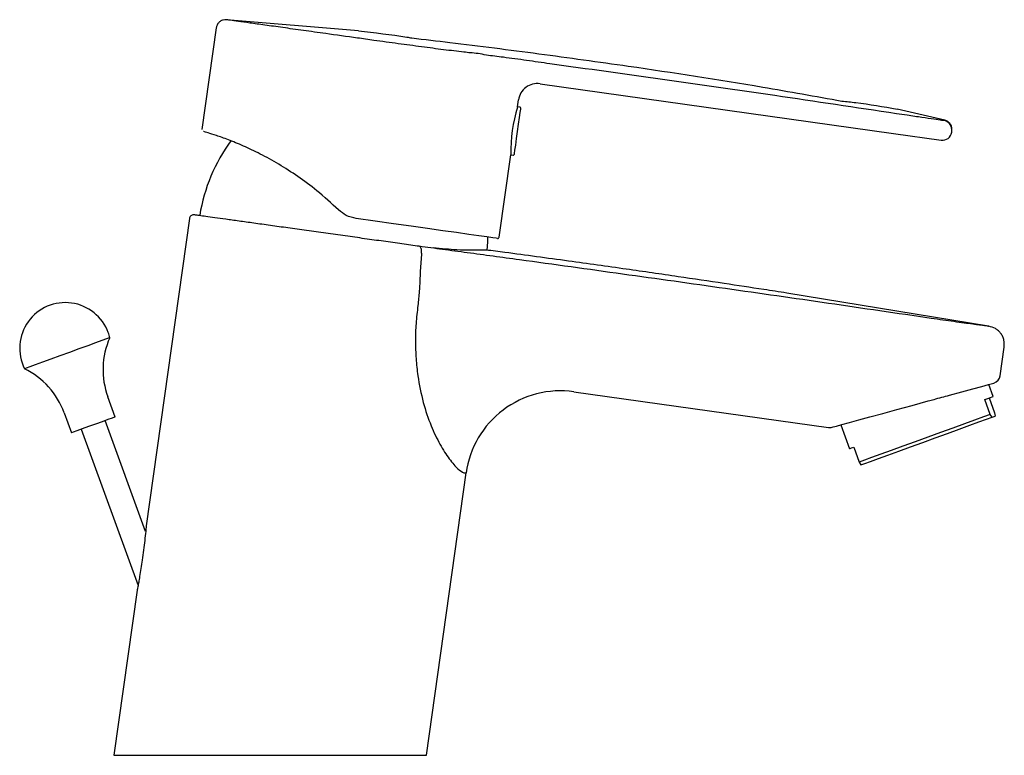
# Model space of a CAD drawing. Header units: millimetres. Extents: x 3984.159 to 3984.313, y 1748.268 to 1748.383.
import ezdxf

# ---------------------------------------------------------------- set-up
doc = ezdxf.new("R2010")
doc.units = ezdxf.units.MM
doc.layers.add('SANINDUSA', color=3, linetype='Continuous')

msp = doc.modelspace()

# ---------------------------------------------------------------- linework, layer by layer
at = {"layer": 'SANINDUSA'}
for p, q in [((3984.211900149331, 1748.381417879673), (3984.19114184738, 1748.383162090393)), ((3984.189559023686, 1748.381874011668), (3984.18731162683, 1748.365882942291)), ((3984.228507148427, 1748.378059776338), (3984.22846079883, 1748.378064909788)), ((3984.240432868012, 1748.373098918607), (3984.295997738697, 1748.365289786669)), ((3984.236894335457, 1748.369476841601), (3984.23704454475, 1748.370545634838)), ((3984.23729044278, 1748.369421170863), (3984.236894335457, 1748.369476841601)), ((3984.29645268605, 1748.368387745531), (3984.296433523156, 1748.36839067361)), ((3984.304050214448, 1748.367363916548), (3984.29653392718, 1748.369104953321)), ((3984.295997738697, 1748.365289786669), (3984.303474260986, 1748.364239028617)), ((3984.305111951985, 1748.365473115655), (3984.305133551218, 1748.365626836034)), ((3984.234017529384, 1748.349007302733), (3984.235836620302, 1748.361950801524)), ((3984.235836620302, 1748.361950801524), (3984.236232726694, 1748.361895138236)), ((3984.185348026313, 1748.351911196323), (3984.178561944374, 1748.303625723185)), ((3984.310909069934, 1748.335019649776), (3984.279188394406, 1748.340200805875)), ((3984.310909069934, 1748.335019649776), (3984.310969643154, 1748.33498878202)), ((3984.312751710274, 1748.327221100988), (3984.313382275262, 1748.331707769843)), ((3984.313382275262, 1748.331707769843), (3984.313355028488, 1748.332296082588)), ((3984.313382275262, 1748.331707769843), (3984.313355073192, 1748.332295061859)), ((3984.311634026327, 1748.323957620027), (3984.310945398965, 1748.325849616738)), ((3984.173667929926, 1748.320726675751), (3984.17252170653, 1748.323875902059)), ((3984.245748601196, 1748.324698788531), (3984.285753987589, 1748.319076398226)), ((3984.311184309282, 1748.321133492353), (3984.310329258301, 1748.323482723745)), ((3984.311001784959, 1748.32372750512), (3984.31185683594, 1748.321378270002)), ((3984.165661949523, 1748.321379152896), (3984.166808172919, 1748.318229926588)), ((3984.178469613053, 1748.302709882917), (3984.172117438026, 1748.320162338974)), ((3984.311456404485, 1748.320700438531), (3984.311184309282, 1748.321133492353)), ((3984.311456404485, 1748.320700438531), (3984.311926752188, 1748.320871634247)), ((3984.31185683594, 1748.321378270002), (3984.311926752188, 1748.320871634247)), ((3984.168358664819, 1748.31879425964), (3984.177283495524, 1748.294273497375)), ((3984.28771791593, 1748.319495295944), (3984.289081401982, 1748.315749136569)), ((3984.289713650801, 1748.315979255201), (3984.290568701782, 1748.313630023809)), ((3984.290568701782, 1748.313630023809), (3984.290840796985, 1748.313196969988)), ((3984.222571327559, 1748.267563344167), (3984.228806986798, 1748.311932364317)), ((3984.228475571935, 1748.311978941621), (3984.228806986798, 1748.311932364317)), ((3984.177139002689, 1748.293500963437), (3984.173493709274, 1748.267563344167)), ((3984.173493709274, 1748.267563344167), (3984.222571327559, 1748.267563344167))]:
    msp.add_line(p, q, dxfattribs=at)
at = {"layer": 'SANINDUSA', "flags": 128}
for points in [[(3984.237375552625, 1748.369308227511), (3984.237375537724, 1748.369308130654), (3984.237349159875, 1748.369120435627), (3984.237274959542, 1748.368592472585), (3984.237160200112, 1748.367775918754), (3984.237016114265, 1748.366750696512), (3984.236856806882, 1748.36561716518), (3984.236697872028, 1748.364486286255)], [(3984.236697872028, 1748.364486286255), (3984.236554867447, 1748.363468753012), (3984.236441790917, 1748.362664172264), (3984.236369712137, 1748.362151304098), (3984.236345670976, 1748.361980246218)], [(3984.233735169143, 1748.348794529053), (3984.233548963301, 1748.348820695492), (3984.232993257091, 1748.348898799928), (3984.232076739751, 1748.349027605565), (3984.230813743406, 1748.349205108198), (3984.229224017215, 1748.349428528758), (3984.227332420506, 1748.349694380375), (3984.225168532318, 1748.349998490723), (3984.222766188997, 1748.350336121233), (3984.220162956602, 1748.350701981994), (3984.217399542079, 1748.351090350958), (3984.214519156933, 1748.351495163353), (3984.21156684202, 1748.351910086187)], [(3984.232143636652, 1748.346891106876), (3984.232231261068, 1748.348258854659), (3984.232249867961, 1748.349003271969)], [(3984.17282912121, 1748.333191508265), (3984.172732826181, 1748.333156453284), (3984.172315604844, 1748.333004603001), (3984.171588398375, 1748.332739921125), (3984.170587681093, 1748.332375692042), (3984.169363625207, 1748.331930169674), (3984.16797761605, 1748.331425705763), (3984.166499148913, 1748.330887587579), (3984.165002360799, 1748.330342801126), (3984.163562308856, 1748.329818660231), (3984.162251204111, 1748.329341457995), (3984.161134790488, 1748.32893511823)], [(3984.161134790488, 1748.32893511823), (3984.160269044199, 1748.328620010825), (3984.159697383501, 1748.328411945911), (3984.159448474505, 1748.328321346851), (3984.159438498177, 1748.328317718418)], [(3984.304761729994, 1748.324157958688), (3984.306711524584, 1748.324691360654), (3984.308422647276, 1748.325159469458), (3984.309828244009, 1748.325544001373), (3984.310873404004, 1748.325829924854), (3984.311517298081, 1748.32600607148), (3984.311734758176, 1748.326065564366)], [(3984.28631824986, 1748.319112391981), (3984.286491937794, 1748.319159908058), (3984.287010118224, 1748.31930166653), (3984.287864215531, 1748.319535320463), (3984.289040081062, 1748.319857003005), (3984.290518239, 1748.320261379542), (3984.292274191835, 1748.320741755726), (3984.294278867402, 1748.321290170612), (3984.296499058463, 1748.321897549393), (3984.298897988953, 1748.322553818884), (3984.301435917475, 1748.323248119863)], [(3984.310329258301, 1748.323482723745), (3984.310816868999, 1748.3236602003), (3984.311194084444, 1748.323797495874), (3984.311456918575, 1748.323893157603), (3984.311602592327, 1748.32394617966), (3984.311634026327, 1748.323957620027)], [(3984.173667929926, 1748.320726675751), (3984.17358919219, 1748.320698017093), (3984.173199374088, 1748.320556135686), (3984.172519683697, 1748.320308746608), (3984.171616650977, 1748.31998006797), (3984.170578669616, 1748.319602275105), (3984.169507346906, 1748.319212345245), (3984.168507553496, 1748.318848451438), (3984.167677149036, 1748.31854620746)], [(3984.311184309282, 1748.321133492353), (3984.310091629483, 1748.320735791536), (3984.30871708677, 1748.320235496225), (3984.307104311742, 1748.319648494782), (3984.305304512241, 1748.31899342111), (3984.303374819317, 1748.318291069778), (3984.301376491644, 1748.317563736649), (3984.299372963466, 1748.316834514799), (3984.29742784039, 1748.316126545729), (3984.295602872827, 1748.315462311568), (3984.293955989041, 1748.314862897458), (3984.292539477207, 1748.314347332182), (3984.29139830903, 1748.313931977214), (3984.290568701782, 1748.313630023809)], [(3984.290840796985, 1748.313196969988), (3984.291444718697, 1748.313416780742), (3984.292377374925, 1748.31375624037), (3984.293607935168, 1748.314204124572), (3984.295095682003, 1748.314745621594), (3984.296791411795, 1748.315362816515), (3984.298639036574, 1748.316035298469), (3984.300577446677, 1748.316740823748), (3984.302542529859, 1748.317456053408), (3984.304469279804, 1748.318157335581), (3984.306293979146, 1748.31882146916), (3984.307956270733, 1748.319426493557), (3984.309401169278, 1748.319952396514), (3984.310580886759, 1748.320381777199), (3984.311456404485, 1748.320700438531)], [(3984.167677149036, 1748.31854620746), (3984.16709742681, 1748.318335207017), (3984.166825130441, 1748.318236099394), (3984.166808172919, 1748.318229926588)], [(3984.289081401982, 1748.315749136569), (3984.289085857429, 1748.31575075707), (3984.289177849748, 1748.315784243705), (3984.289387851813, 1748.315860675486), (3984.289713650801, 1748.315979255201)]]:
    msp.add_lwpolyline(points, dxfattribs=at)
at = {"layer": 'SANINDUSA'}
for centre, radius, start, end in [((3984.240015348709, 1748.370128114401), 0.003000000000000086, 81.99999998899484, 172.0000000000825), ((3984.260271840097, 1748.362353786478), 0.0244385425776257, 163.1692115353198, 180.9448347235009), ((3984.237276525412, 1748.369322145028), 9.999999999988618e-05, 352.0000000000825, 81.99999998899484), ((3984.303648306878, 1748.365835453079), 0.001499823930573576, 352.004556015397, 77.56145243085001), ((3984.303676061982, 1748.365674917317), 0.00145000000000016, 261.9999999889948, 352.0000000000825), ((3984.213749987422, 1748.34809631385), 0.02712977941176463, 143.8046343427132, 170.7740827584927), ((3984.236246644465, 1748.361994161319), 0.0001000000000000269, 261.9999999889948, 352.0000000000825), ((3984.23376996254, 1748.349042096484), 0.0002500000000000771, 261.9999999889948, 352.0000000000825), ((3984.165850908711, 1748.33153187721), 0.007172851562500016, 20.00000000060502, 206.6218830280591), ((3984.184267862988, 1748.328151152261), 0.01250000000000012, 156.2198519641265, 200.000000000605), ((3984.165850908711, 1748.33153187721), 0.007172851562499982, 13.37811697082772, 20.00000000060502), ((3984.153915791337, 1748.317103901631), 0.01249999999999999, 20.00000000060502, 63.78014802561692), ((3984.311365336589, 1748.327415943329), 0.001400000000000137, 285.2999999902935, 352.0000000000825), ((3984.243661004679, 1748.3098447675), 0.01500000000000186, 81.99999998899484, 172.0000000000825), ((3984.285948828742, 1748.320462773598), 0.00140000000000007, 261.9999999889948, 285.2999999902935)]:
    msp.add_arc(centre, radius, start, end, dxfattribs=at)
for points, knots in [([(3984.19114184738, 1748.383162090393), (3984.190972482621, 1748.383156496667), (3984.190633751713, 1748.383145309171), (3984.190168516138, 1748.382916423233), (3984.189804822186, 1748.38255865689), (3984.189616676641, 1748.382183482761), (3984.189572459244, 1748.381946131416), (3984.189559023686, 1748.381874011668)], [0, 0, 0, 0, 0.225403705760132, 0.4508092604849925, 0.6762131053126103, 0.9016166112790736, 1, 1, 1, 1]), ([(3984.211739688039, 1748.380276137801), (3984.210061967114, 1748.380510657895), (3984.207119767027, 1748.380921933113), (3984.203206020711, 1748.381469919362), (3984.199966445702, 1748.381923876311), (3984.197131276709, 1748.382320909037), (3984.194756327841, 1748.382653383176), (3984.192947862, 1748.38290730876), (3984.191481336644, 1748.383113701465), (3984.191267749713, 1748.383144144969), (3984.19114184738, 1748.383162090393)], [0, 0, 0, 0, 0.1514341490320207, 0.2655683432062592, 0.3797017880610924, 0.4938216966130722, 0.6079416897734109, 0.7220495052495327, 0.8361575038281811, 1, 1, 1, 1]), ([(3984.211900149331, 1748.381417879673), (3984.21444452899, 1748.381125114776), (3984.217245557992, 1748.380802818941), (3984.220025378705, 1748.3803378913), (3984.220280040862, 1748.380294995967)], [0, 0, 0, 0, 0.8818998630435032, 0.9708563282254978, 0.9708563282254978, 0.9708563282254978, 0.9708563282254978]), ([(3984.22846079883, 1748.378064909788), (3984.227424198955, 1748.378185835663), (3984.225351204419, 1748.378427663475), (3984.221846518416, 1748.3788906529), (3984.218149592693, 1748.379391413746), (3984.214738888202, 1748.379851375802), (3984.212601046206, 1748.38016715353), (3984.211739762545, 1748.380276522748), (3984.211739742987, 1748.380276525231)], [0, 0, 0, 0, 0.2138016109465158, 0.4275608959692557, 0.6412878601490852, 0.8550024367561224, 0.9999967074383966, 1, 1, 1, 1]), ([(3984.220280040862, 1748.380294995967), (3984.222274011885, 1748.380064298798), (3984.228936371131, 1748.37928182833), (3984.240280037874, 1748.377835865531), (3984.256677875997, 1748.37556756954), (3984.272558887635, 1748.373122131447), (3984.283719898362, 1748.371126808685), (3984.287864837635, 1748.370370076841)], [0.0988593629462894, 0.0988593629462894, 0.0988593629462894, 0.0988593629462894, 0.1692495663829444, 0.3341021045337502, 0.499896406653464, 0.7497466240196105, 0.897502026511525, 0.897502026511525, 0.897502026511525, 0.897502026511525]), ([(3984.229471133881, 1748.377941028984), (3984.229471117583, 1748.377941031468), (3984.229141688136, 1748.377991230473), (3984.228824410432, 1748.378025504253), (3984.228507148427, 1748.378059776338)], [0, 0, 0, 0, 4.947388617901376e-05, 1, 1, 1, 1]), ([(3984.241986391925, 1748.376239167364), (3984.24076264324, 1748.376409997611), (3984.238278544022, 1748.376756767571), (3984.234918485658, 1748.377235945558), (3984.231954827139, 1748.377567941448), (3984.230279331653, 1748.377941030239), (3984.229471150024, 1748.377941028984), (3984.229471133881, 1748.377941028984)], [0, 0, 0, 0, 0.2750333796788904, 0.5582929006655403, 0.7769939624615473, 0.9999955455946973, 1, 1, 1, 1]), ([(3984.296433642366, 1748.368391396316), (3984.290064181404, 1748.36934352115), (3984.277812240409, 1748.371174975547), (3984.259658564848, 1748.373762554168), (3984.247877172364, 1748.375413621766), (3984.241986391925, 1748.376239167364)], [0, 0, 0, 0, 0.3512327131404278, 0.6756117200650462, 1, 1, 1, 1]), ([(3984.287864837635, 1748.370370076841), (3984.288592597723, 1748.370300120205), (3984.291499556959, 1748.370009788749), (3984.294376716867, 1748.369492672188), (3984.29653392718, 1748.369104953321)], [0.0553163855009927, 0.0553163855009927, 0.0553163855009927, 0.0553163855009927, 0.2917038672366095, 1, 1, 1, 1]), ([(3984.303971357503, 1748.367300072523), (3984.303877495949, 1748.367303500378), (3984.303689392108, 1748.367310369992), (3984.302404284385, 1748.367500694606), (3984.300510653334, 1748.367780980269), (3984.298405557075, 1748.368095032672), (3984.297008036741, 1748.368304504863), (3984.29645268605, 1748.368387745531)], [0, 0, 0, 0, 0.2132926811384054, 0.4274505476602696, 0.6423779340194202, 0.8578871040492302, 0.9999999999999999, 0.9999999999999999, 0.9999999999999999, 0.9999999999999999]), ([(3984.305144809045, 1748.365706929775), (3984.305151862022, 1748.365876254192), (3984.305165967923, 1748.366214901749), (3984.304972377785, 1748.366695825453), (3984.304642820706, 1748.367085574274), (3984.304304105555, 1748.367287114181), (3984.304096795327, 1748.367349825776), (3984.304050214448, 1748.367363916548)], [0, 0, 0, 0, 0.2331140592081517, 0.4662263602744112, 0.6993373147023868, 0.932443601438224, 1, 1, 1, 1]), ([(3984.208792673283, 1748.353261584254), (3984.207659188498, 1748.354299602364), (3984.205583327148, 1748.35620062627), (3984.202374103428, 1748.358565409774), (3984.199360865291, 1748.360504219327), (3984.19644663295, 1748.362097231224), (3984.193738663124, 1748.363374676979), (3984.191398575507, 1748.364323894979), (3984.1895054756, 1748.364995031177), (3984.188218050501, 1748.365407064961), (3984.187535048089, 1748.365606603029), (3984.187558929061, 1748.365600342), (3984.187567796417, 1748.365598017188)], [0, 0, 0, 0, 0.1201135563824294, 0.2199756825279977, 0.3197886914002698, 0.421070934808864, 0.5223466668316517, 0.6260663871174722, 0.7298024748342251, 0.8340958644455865, 0.9383973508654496, 1, 1, 1, 1]), ([(3984.21156684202, 1748.351910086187), (3984.211021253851, 1748.352035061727), (3984.209990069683, 1748.352271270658), (3984.209176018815, 1748.352944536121), (3984.208792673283, 1748.353261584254)], [0, 0, 0, 0, 0.5290889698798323, 1, 1, 1, 1]), ([(3984.186113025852, 1748.35249080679), (3984.186033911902, 1748.352491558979), (3984.185875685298, 1748.352493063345), (3984.185654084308, 1748.352395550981), (3984.185477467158, 1748.352235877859), (3984.185376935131, 1748.35205580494), (3984.185353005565, 1748.351935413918), (3984.18534439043, 1748.351892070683)], [0, 0, 0, 0, 0.2191924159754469, 0.4383812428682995, 0.6575591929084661, 0.8767142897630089, 1, 1, 1, 1]), ([(3984.221463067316, 1748.347547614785), (3984.220565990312, 1748.34767318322), (3984.218772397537, 1748.34792424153), (3984.215875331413, 1748.348330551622), (3984.212883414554, 1748.348749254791), (3984.209830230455, 1748.349176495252), (3984.206766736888, 1748.349604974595), (3984.20374267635, 1748.350027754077), (3984.200816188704, 1748.350436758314), (3984.198030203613, 1748.350826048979), (3984.195441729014, 1748.35118773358), (3984.193092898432, 1748.351515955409), (3984.191024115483, 1748.351805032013), (3984.189278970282, 1748.352048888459), (3984.18788229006, 1748.35224399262), (3984.186873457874, 1748.35238484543), (3984.186232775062, 1748.352474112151), (3984.186152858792, 1748.352485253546), (3984.186113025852, 1748.35249080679)], [0, 0, 0, 0, 0.06247710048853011, 0.1249151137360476, 0.1868350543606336, 0.2491798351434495, 0.3114382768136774, 0.3735521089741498, 0.4362129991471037, 0.498430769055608, 0.5610241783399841, 0.6236688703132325, 0.6860820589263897, 0.7490639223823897, 0.8116336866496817, 0.8744159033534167, 0.9374046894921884, 1, 1, 1, 1]), ([(3984.221818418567, 1748.346489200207), (3984.22174468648, 1748.345577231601), (3984.221582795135, 1748.343574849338), (3984.221517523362, 1748.340820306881), (3984.221327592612, 1748.338985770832), (3984.221250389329, 1748.338240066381)], [0, 0, 0, 0, 0.3317250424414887, 0.7283587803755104, 1, 1, 1, 1]), ([(3984.237219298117, 1748.345423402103), (3984.235828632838, 1748.34561286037), (3984.233050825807, 1748.345991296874), (3984.228985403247, 1748.346530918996), (3984.225082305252, 1748.347054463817), (3984.222668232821, 1748.347383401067), (3984.221463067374, 1748.347547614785)], [0, 0, 0, 0, 0.2509672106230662, 0.5012985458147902, 0.7510357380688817, 1, 1, 1, 1]), ([(3984.221813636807, 1748.346489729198), (3984.221823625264, 1748.346611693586), (3984.22184437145, 1748.346865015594), (3984.221777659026, 1748.347207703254), (3984.221646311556, 1748.347462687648), (3984.221522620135, 1748.347520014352), (3984.22146306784, 1748.347547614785)], [0, 0, 0, 0, 0.240729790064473, 0.499999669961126, 0.7592705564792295, 1, 1, 1, 1]), ([(3984.23197145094, 1748.3469581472), (3984.231945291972, 1748.346957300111), (3984.231840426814, 1748.346953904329), (3984.23103716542, 1748.346932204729), (3984.229547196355, 1748.346922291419), (3984.227197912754, 1748.34696058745), (3984.224934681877, 1748.347182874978), (3984.22361872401, 1748.347312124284)], [0, 0, 0, 0, 0.06910998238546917, 0.2770456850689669, 0.4861638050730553, 0.7012294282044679, 1, 1, 1, 1]), ([(3984.279188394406, 1748.340200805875), (3984.277998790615, 1748.340385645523), (3984.274724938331, 1748.340894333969), (3984.269038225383, 1748.341755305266), (3984.261829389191, 1748.342825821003), (3984.2536834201, 1748.344004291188), (3984.244599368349, 1748.345275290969), (3984.237258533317, 1748.346276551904), (3984.232943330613, 1748.34683707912), (3984.231972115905, 1748.346963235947)], [0, 0, 0, 0, 0.07605196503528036, 0.2092990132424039, 0.3621297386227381, 0.5345856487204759, 0.726696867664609, 0.9384881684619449, 1, 1, 1, 1]), ([(3984.301910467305, 1748.336218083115), (3984.296524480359, 1748.337007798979), (3984.285747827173, 1748.338587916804), (3984.269582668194, 1748.340914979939), (3984.25340472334, 1748.343182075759), (3984.242613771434, 1748.344676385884), (3984.237219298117, 1748.345423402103)], [0, 0, 0, 0, 0.2498785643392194, 0.499974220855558, 0.7500335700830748, 1, 1, 1, 1]), ([(3984.221250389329, 1748.338240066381), (3984.221136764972, 1748.337298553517), (3984.220911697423, 1748.335433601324), (3984.220825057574, 1748.332640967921), (3984.220924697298, 1748.329896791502), (3984.221274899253, 1748.32664667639), (3984.222000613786, 1748.323029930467), (3984.223238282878, 1748.319360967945), (3984.224462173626, 1748.316828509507), (3984.225448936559, 1748.315189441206), (3984.226441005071, 1748.313748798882), (3984.227627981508, 1748.312359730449), (3984.228192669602, 1748.312106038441), (3984.228475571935, 1748.311978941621)], [0, 0, 0, 0, 0.07938906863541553, 0.1572541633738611, 0.2341744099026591, 0.3107496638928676, 0.4350118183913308, 0.5521041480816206, 0.6610223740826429, 0.7149052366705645, 0.7691178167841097, 0.8843306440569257, 1, 1, 1, 1]), ([(3984.310969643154, 1748.33498878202), (3984.310842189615, 1748.334999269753), (3984.310650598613, 1748.335015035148), (3984.309550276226, 1748.335156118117), (3984.308455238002, 1748.335301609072), (3984.307085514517, 1748.335488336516), (3984.305499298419, 1748.335707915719), (3984.30374834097, 1748.33595324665), (3984.302524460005, 1748.336129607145), (3984.301910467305, 1748.336218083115)], [0, 0, 0, 0, 0.2455352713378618, 0.3690940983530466, 0.4940449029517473, 0.6191949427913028, 0.7455568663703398, 0.8723517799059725, 0.9999999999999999, 0.9999999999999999, 0.9999999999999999, 0.9999999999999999]), ([(3984.313355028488, 1748.332296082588), (3984.313357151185, 1748.332460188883), (3984.313361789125, 1748.332818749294), (3984.313154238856, 1748.333342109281), (3984.312862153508, 1748.333852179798), (3984.312463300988, 1748.334287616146), (3984.311859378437, 1748.334745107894), (3984.311320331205, 1748.334892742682), (3984.310969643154, 1748.334988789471)], [0, 0, 0, 0, 0.1250867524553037, 0.2733055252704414, 0.4245661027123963, 0.5758268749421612, 0.7240456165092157, 1, 1, 1, 1]), ([(3984.301435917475, 1748.323248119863), (3984.301738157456, 1748.323330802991), (3984.302862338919, 1748.323638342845), (3984.303959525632, 1748.323938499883), (3984.304761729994, 1748.324157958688)], [0, 0, 0, 0, 0.2688533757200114, 1, 1, 1, 1]), ([(3984.178561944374, 1748.303625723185), (3984.178560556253, 1748.303611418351), (3984.178557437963, 1748.303579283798), (3984.178528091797, 1748.303280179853), (3984.178455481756, 1748.302561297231), (3984.178271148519, 1748.300856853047), (3984.177962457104, 1748.298409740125), (3984.177616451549, 1748.29616709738), (3984.17737674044, 1748.294778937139), (3984.177253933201, 1748.294106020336), (3984.177172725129, 1748.29367611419), (3984.177141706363, 1748.293515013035), (3984.177139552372, 1748.293503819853), (3984.177139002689, 1748.293500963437)], [0, 0, 0, 0, 0.03129667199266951, 0.07030522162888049, 0.1340015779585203, 0.2623059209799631, 0.5222066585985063, 0.7404004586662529, 0.8175815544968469, 0.8951519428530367, 0.9396742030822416, 0.9846053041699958, 1, 1, 1, 1])]:
    msp.add_open_spline(points, degree=3, knots=knots, dxfattribs=at)

doc.saveas('drawing.dxf')
